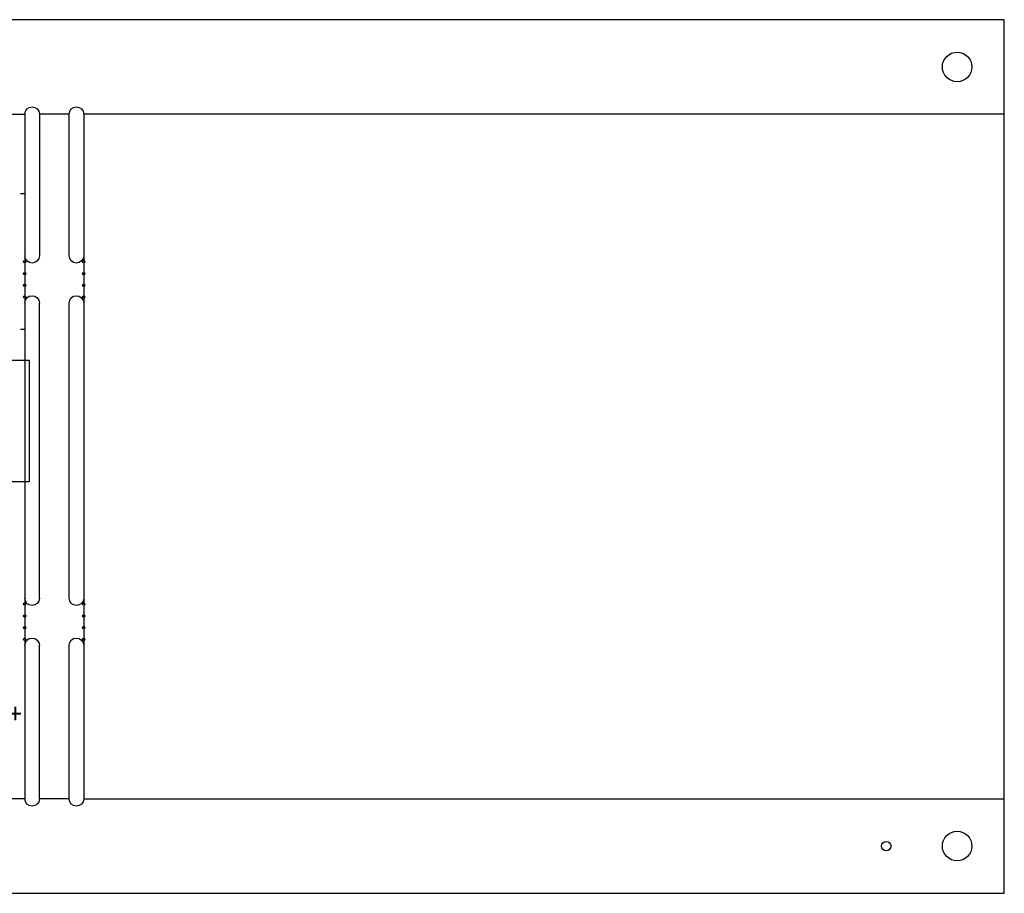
# Model space of a CAD drawing. Extents: x -150 to 8050, y -400 to 3300.
# Tile 7 of 7: x 3878 to 8050, y -400 to 3300. Entities that reach past the tile are written whole.
import ezdxf
from ezdxf.enums import TextEntityAlignment as Align

# ---------------------------------------------------------------- set-up
doc = ezdxf.new("R2010")
doc.units = 0
for name, color, linetype in [('BG_OUTLINE', 3, 'CONTINUOUS'), ('PG_SILKSCREEN_TOP', 254, 'CONTINUOUS'), ('PIN_TOP', 3, 'CONTINUOUS')]:
    doc.layers.add(name, color=color, linetype=linetype)

msp = doc.modelspace()

# ---------------------------------------------------------------- linework, layer by layer
at = {"layer": 'BG_OUTLINE'}
for points in [[(8050, 3300), (0, 3300)], [(8050, 2900), (8050, 3300)], [(0, 0), (0, 2900), (3900, 2900), (3900, 0), (0, 0), (0, -400), (8050, -400), (8050, 0)], [(4088, 2300), (4088, 2900), (3962, 2900), (3962, 2300)], [(8050, 2900), (4150, 2900)], [(4150, 2900), (4150, 0)], [(8050, 0), (8050, 2900)], [(3962, 850), (3962, 2100)], [(4088, 850), (4088, 2100)], [(4088, 0), (3962, 0), (3962, 650)], [(4088, 0), (4088, 650)], [(4150, 0), (8050, 0)]]:
    msp.add_lwpolyline(points, dxfattribs=at)
for points in [[(3900, 2900, -1), (3962, 2900)], [(4088, 2900, -1), (4150, 2900)], [(3962, 2300, -1), (3900, 2300)], [(4150, 2300, -1), (4088, 2300)], [(3900, 2100, -1), (3962, 2100)], [(4088, 2100, -1), (4150, 2100)], [(3962, 850, -1), (3900, 850)], [(4150, 850, -1), (4088, 850)], [(3900, 650, -1), (3962, 650)], [(4088, 650, -1), (4150, 650)], [(3962, 0, -1), (3900, 0)], [(4150, 0, -1), (4088, 0)]]:
    msp.add_lwpolyline(points, format="xyb", dxfattribs=at)
at = {"layer": 'PG_SILKSCREEN_TOP'}
for points in [[(3897.41, 2562.5), (3881.91, 2562.5)], [(3897.41, 1987.5), (3881.91, 1987.5)]]:
    msp.add_lwpolyline(points, dxfattribs=at)
msp.add_lwpolyline([(3918.504, 1342.126), (3231.4961, 1342.126), (3231.4961, 1857.874), (3918.504, 1857.874)], close=True, dxfattribs=at)
at = {"layer": 'PIN_TOP'}
for centre, radius in [((7850, 3100), 62.5), ((3900, 2275), 5), ((4150, 2275), 5), ((3900, 2225), 5), ((4150, 2225), 5), ((3900, 2175), 5), ((4150, 2175), 5), ((3900, 2125), 5), ((4150, 2125), 5), ((3900, 825), 5), ((4150, 825), 5), ((3900, 775), 5), ((4150, 775), 5), ((3900, 725), 5), ((4150, 725), 5), ((3900, 675), 5), ((4150, 675), 5), ((7850, -200), 62.5), ((7550, -200), 20)]:
    msp.add_circle(centre, radius, dxfattribs=at)

# ---------------------------------------------------------------- texts
at = {"layer": 'PG_SILKSCREEN_TOP', "width": 0.9375}
msp.add_text('+', height=80, rotation=180, dxfattribs=at).set_placement((3860, 400), align=Align.CENTER)

doc.saveas('drawing.dxf')
